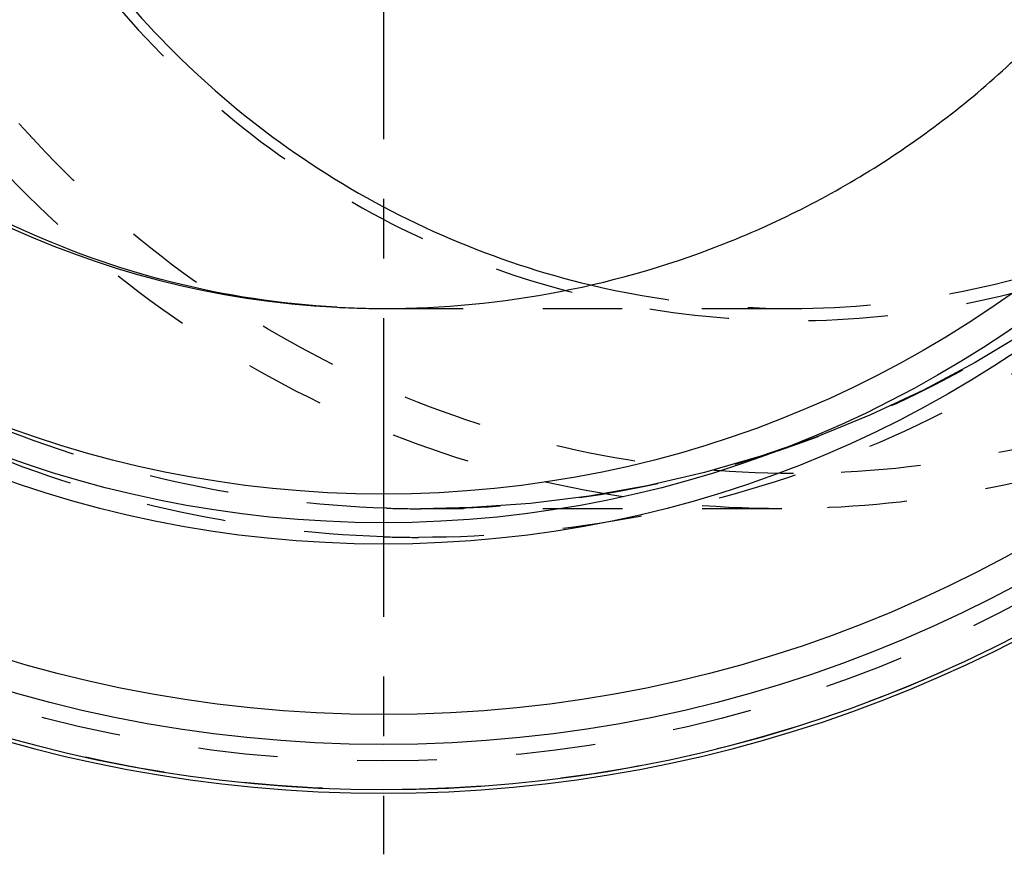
# Model space of a CAD drawing. Header units: millimetres. Extents: x 378 to 622, y 380 to 620.
# Tile 2 of 6: x 467 to 547, y 380 to 449. Entities that reach past the tile are written whole.
import ezdxf

# ---------------------------------------------------------------- set-up
doc = ezdxf.new("R2010")
doc.units = ezdxf.units.MM
doc.header["$LTSCALE"] = 65.185185
doc.linetypes.add('CENTER', pattern=[0.6, 0.375, -0.075, 0.075, -0.075])
doc.linetypes.add('HIDDEN', pattern=[0.2, 0.1, -0.1])
for name, color, linetype in [('ACHSEN_S', 7, 'CONTINUOUS'), ('FASEN', 7, 'CONTINUOUS'), ('FLAECHEN', 7, 'CONTINUOUS'), ('KOERPER', 7, 'CONTINUOUS'), ('KONST.EL_MIT_GEO', 7, 'CONTINUOUS')]:
    doc.layers.add(name, color=color, linetype=linetype)

msp = doc.modelspace()

# ---------------------------------------------------------------- linework, layer by layer
at = {"layer": 'ACHSEN_S', "color": 2, "linetype": 'CENTER'}
msp.add_line((496.319, 619.725), (496.319, 380.275), dxfattribs=at)
at = {"layer": 'FASEN', "color": 8, "linetype": 'HIDDEN'}
msp.add_line((528.936, 408.575), (499.374, 408.575), dxfattribs=at)
msp.add_arc((529.703, 495.957), 70.982, 256.61895, 269.99705, dxfattribs=at)
for points, knots in [([(528.936, 408.575), (523.162, 408.575), (511.573, 409.737), (494.89, 414.899), (479.512, 423.277), (466.041, 434.548), (454.99, 448.276), (446.781, 463.933), (441.727, 480.916), (440.021, 498.575), (441.727, 516.234), (446.781, 533.217), (454.99, 548.874), (466.041, 562.602), (479.512, 573.873), (494.89, 582.251), (511.573, 587.413), (523.162, 588.575), (528.936, 588.575)], [0, 0, 0, 0, 0.061933, 0.123948, 0.186127, 0.248515, 0.311129, 0.373952, 0.436933, 0.5, 0.563067, 0.626048, 0.688871, 0.751485, 0.813873, 0.876052, 0.938067, 1, 1, 1, 1]), ([(529.891, 411.462), (524.302, 411.462), (513.084, 412.587), (496.936, 417.583), (482.052, 425.692), (469.013, 436.602), (458.315, 449.89), (450.37, 465.044), (445.479, 481.482), (443.827, 498.575), (445.479, 515.668), (450.37, 532.106), (458.315, 547.26), (469.013, 560.548), (482.052, 571.458), (496.936, 579.567), (513.084, 584.563), (524.302, 585.688), (529.891, 585.688)], [0, 0, 0, 0, 0.061933, 0.123948, 0.186127, 0.248515, 0.311129, 0.373952, 0.436933, 0.5, 0.563067, 0.626048, 0.688871, 0.751485, 0.813873, 0.876052, 0.938067, 1, 1, 1, 1]), ([(529.891, 585.688), (535.48, 585.688), (546.697, 584.563), (562.845, 579.567), (577.729, 571.458), (590.769, 560.548), (601.466, 547.26), (609.411, 532.106), (614.302, 515.668), (615.954, 498.575), (614.302, 481.482), (609.411, 465.044), (601.466, 449.89), (590.769, 436.602), (577.729, 425.692), (562.845, 417.583), (546.697, 412.587), (535.48, 411.462), (529.891, 411.462)], [0, 0, 0, 0, 0.061933, 0.123948, 0.186127, 0.248515, 0.311129, 0.373952, 0.436933, 0.5, 0.563067, 0.626048, 0.688871, 0.751485, 0.813873, 0.876052, 0.938067, 1, 1, 1, 1]), ([(456.661, 498.575), (456.661, 493.701), (457.604, 483.934), (461.793, 469.861), (468.597, 456.883), (477.757, 445.504), (488.924, 436.161), (501.669, 429.216), (515.502, 424.938), (529.891, 423.494), (544.279, 424.938), (558.112, 429.216), (570.857, 436.161), (582.024, 445.504), (591.184, 456.883), (597.988, 469.861), (602.177, 483.934), (603.12, 493.701), (603.12, 498.575)], [0, 0, 0, 0, 0.063069, 0.126048, 0.188871, 0.251485, 0.313873, 0.376052, 0.43807, 0.5, 0.56193, 0.623948, 0.686127, 0.748515, 0.811129, 0.873952, 0.936931, 1, 1, 1, 1]), ([(529.7, 424.975), (534.422, 424.975), (543.899, 425.926), (557.542, 430.146), (570.118, 436.998), (581.134, 446.215), (590.172, 457.442), (596.885, 470.246), (601.018, 484.13), (601.947, 493.766), (601.947, 498.575)], [0, 0, 0, 0, 0.123861, 0.247896, 0.372253, 0.49703, 0.622258, 0.747905, 0.873862, 1, 1, 1, 1]), ([(586.154, 430), (582.213, 426.588), (573.722, 420.455), (559.59, 413.669), (544.508, 409.509), (534.117, 408.575), (528.936, 408.575)], [0, 0, 0, 0, 0.250873, 0.501035, 0.750655, 1, 1, 1, 1])]:
    msp.add_open_spline(points, degree=3, knots=knots, dxfattribs=at)
at = {"layer": 'FASEN', "color": 7, "linetype": 'Continuous'}
msp.add_open_spline([(457.452, 498.575), (457.452, 490.39), (460.166, 473.929), (470.058, 455.623), (481.15, 443.605), (490.84, 436.118), (501.618, 430.387), (509.345, 427.837), (513.276, 426.902)], degree=3, knots=[0, 0, 0, 0, 0.251345, 0.50175, 0.626846, 0.751557, 0.875918, 1, 1, 1, 1], dxfattribs=at)
at = {"layer": 'FLAECHEN', "color": 8, "linetype": 'HIDDEN'}
for p, q in [((496.319, 424.975), (529.7, 424.975)), ((528.936, 408.575), (499.374, 408.575))]:
    msp.add_line(p, q, dxfattribs=at)
at = {"layer": 'KOERPER', "color": 7, "linetype": 'Continuous'}
for radius, start, end in [(113.3, 103.95564, 76.04436), (113, 104.00202, 75.99798)]:
    msp.add_arc((496.319, 498.575), radius, start, end, dxfattribs=at)
at = {"layer": 'KONST.EL_MIT_GEO', "color": 8, "linetype": 'HIDDEN'}
msp.add_line((528.571, 413.3), (528.435, 413.255), dxfattribs=at)
msp.add_lwpolyline([(548.868, 423.009), (544.772, 420.538), (540.548, 418.283), (536.206, 416.251), (531.76, 414.447), (527.22, 412.876), (522.599, 411.544), (517.909, 410.454), (513.161, 409.609), (508.369, 409.014), (503.546, 408.669), (499.374, 408.575)], dxfattribs=at)
for radius in [113, 110.657]:
    msp.add_circle((496.319, 498.575), radius, dxfattribs=at)
at = {"layer": 'KONST.EL_MIT_GEO', "color": 7, "linetype": 'Continuous'}
for radius in [109.311, 106.857, 92.9, 91.15, 88.807]:
    msp.add_circle((496.319, 498.575), radius, dxfattribs=at)
msp.add_arc((496.319, 498.575), 73.6, 90, 270, dxfattribs=at)
at = {"layer": 'KONST.EL_MIT_GEO', "color": 8, "linetype": 'HIDDEN'}
for centre, radius, start, end in [((496.321, 495.839), 70.864, 266.90001, 269.9983), ((499.393, 501.029), 92.454, 269.98814, 288.30791), ((499.374, 501.382), 92.807, 268.26288, 269.99989), ((499.378, 501.081), 94.852, 268.15146, 269.89065)]:
    msp.add_arc(centre, radius, start, end, dxfattribs=at)
for points, knots in [([(496.319, 406.278), (490.371, 406.47), (478.479, 407.981), (461.402, 413.542), (445.66, 422.211), (431.833, 433.7), (420.442, 447.615), (411.942, 463.467), (406.688, 480.672), (404.91, 498.574), (406.687, 516.477), (411.941, 533.682), (420.442, 549.534), (431.832, 563.45), (445.659, 574.938), (461.402, 583.608), (478.479, 589.169), (490.371, 590.68), (496.319, 590.872)], [0, 0, 0, 0, 0.06245, 0.124919, 0.187405, 0.249911, 0.312432, 0.374956, 0.437477, 0.499998, 0.562519, 0.62504, 0.687564, 0.750086, 0.812593, 0.87508, 0.937549, 1, 1, 1, 1]), ([(499.197, 590.921), (505.274, 590.932), (517.46, 589.781), (535.041, 584.578), (551.295, 576.077), (565.587, 564.577), (577.356, 550.501), (586.129, 534.381), (591.543, 516.842), (593.373, 498.575), (591.543, 480.308), (586.129, 462.769), (577.356, 446.649), (565.587, 432.573), (551.295, 421.073), (535.041, 412.572), (517.46, 407.369), (505.274, 406.218), (499.197, 406.229)], [0, 0, 0, 0, 0.062494, 0.124978, 0.187462, 0.249951, 0.312448, 0.374957, 0.437476, 0.5, 0.562524, 0.625043, 0.687552, 0.750049, 0.812538, 0.875022, 0.937506, 1, 1, 1, 1]), ([(496.561, 408.618), (490.749, 408.794), (479.128, 410.246), (462.433, 415.639), (447.034, 424.07), (433.501, 435.257), (422.344, 448.824), (414.013, 464.291), (408.861, 481.089), (407.117, 498.574), (408.861, 516.06), (414.013, 532.858), (422.344, 548.325), (433.5, 561.892), (447.034, 573.08), (462.433, 581.511), (479.128, 586.904), (490.749, 588.356), (496.561, 588.532)], [0, 0, 0, 0, 0.062467, 0.124945, 0.187434, 0.249936, 0.312452, 0.374968, 0.437483, 0.499998, 0.562513, 0.625028, 0.687544, 0.75006, 0.812564, 0.875054, 0.937533, 1, 1, 1, 1]), ([(528.659, 583.821), (537.521, 580.861), (554.451, 572.159), (574.592, 552.041), (587.588, 526.677), (592.064, 498.528), (587.558, 470.384), (574.536, 445.033), (554.375, 424.935), (537.436, 416.251), (528.571, 413.3)], [0, 0, 0, 0, 0.125, 0.249994, 0.374993, 0.5, 0.625007, 0.750006, 0.875, 1, 1, 1, 1])]:
    msp.add_open_spline(points, degree=3, knots=knots, dxfattribs=at)
at = {"layer": 'KONST.EL_MIT_GEO', "color": 7, "linetype": 'Continuous'}
for points, knots in [([(492.489, 425.079), (487.931, 425.325), (478.832, 426.706), (465.838, 431.358), (453.938, 438.422), (443.563, 447.644), (435.082, 458.691), (428.8, 471.167), (424.939, 484.618), (424.071, 493.928), (424.071, 498.575)], [0, 0, 0, 0, 0.123868, 0.247916, 0.372303, 0.497105, 0.622343, 0.747977, 0.873904, 1, 1, 1, 1]), ([(496.319, 424.975), (501.168, 424.975), (510.89, 425.904), (524.922, 430.049), (537.902, 436.813), (549.325, 445.965), (558.738, 457.175), (565.759, 470.023), (570.095, 484.003), (571.072, 493.727), (571.072, 498.575)], [0, 0, 0, 0, 0.125019, 0.250023, 0.375023, 0.500017, 0.625009, 0.750004, 0.874996, 1, 1, 1, 1])]:
    msp.add_open_spline(points, degree=3, knots=knots, dxfattribs=at)

doc.saveas('drawing.dxf')
